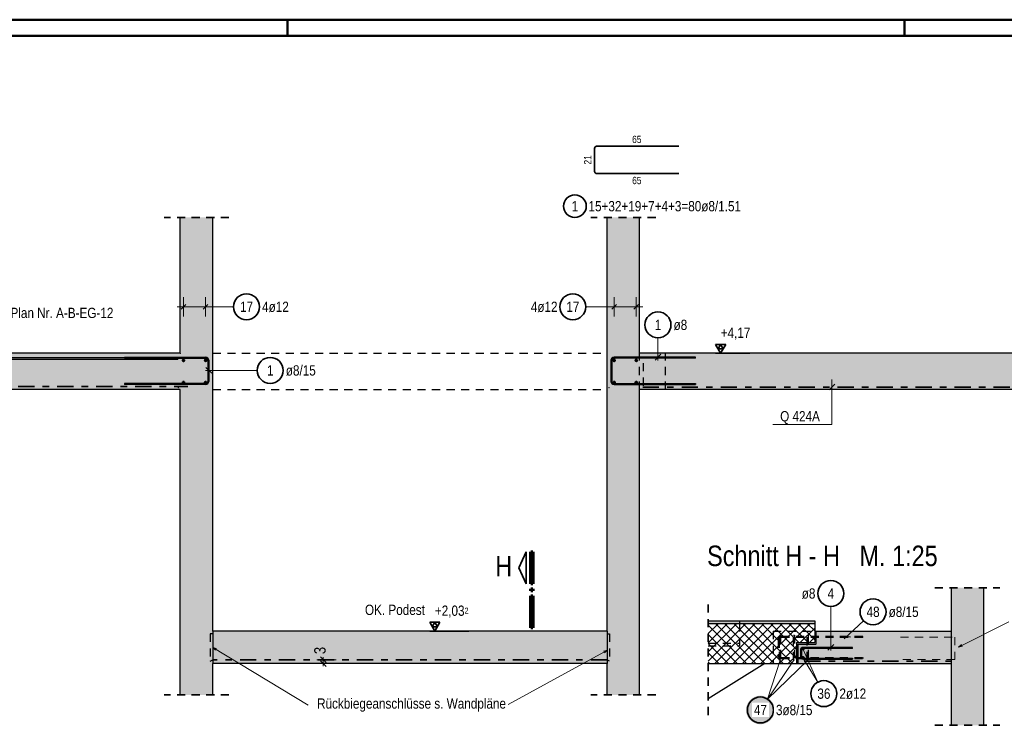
# Model space of a CAD drawing. Header units: millimetres. Extents: x -4 to 113, y -17 to 52.
# Tile 70 of 91: x 63 to 78, y 31 to 42. Entities that reach past the tile are written whole.
import ezdxf

# ---------------------------------------------------------------- set-up
doc = ezdxf.new("R2010")
doc.units = ezdxf.units.MM
doc.linetypes.add('DASHDOT', pattern=[1, 0.5, -0.25, 0, -0.25])
doc.linetypes.add('HIDDEN', pattern=[0.375, 0.25, -0.125])
for name, color, linetype, lineweight in [('Achsen', 7, 'Continuous', 20), ('Mattenbewehrung', 7, 'Continuous', 20), ('Schraffuren', 7, 'Continuous', 20), ('Stabstahl', 7, 'Continuous', 20)]:
    doc.layers.add(name, color=color, linetype=linetype, lineweight=lineweight)
doc.styles.add('Arial Narrow', font='ARIALN.TTF')
doc.dimstyles.new('Arch_Strakon_dimstyle', dxfattribs={"dimtxt": 17.5, "dimasz": 1, "dimexe": 1.25, "dimexo": 0.0625, "dimgap": 1, "dimtad": 0, "dimdec": 5, "dimzin": 12, "dimdsep": 46, "dimtxsty": 'Arial Narrow', "dimblk": 'Arrowhead_Tick', "dimsah": 1, "dimcen": 0, "dimse1": 1, "dimse2": 1, "dimclrd": 6, "dimclrt": 2, "dimazin": 0, "dimtfac": 1, "dimtdec": 4, "dimtmove": 0, "dimatfit": 3, "dimldrblk": 'NONE', "dimfxl": 1, "dimtvp": 1, "dimtolj": 1, "dimtzin": 0, "dimlwd": 13, "dimarcsym": 2})

# ---------------------------------------------------------------- blocks, each defined once
blk = doc.blocks.new('Arrowhead_Tick')
at = {"color": 0, "linetype": 'Continuous', "lineweight": -2, "ltscale": 0.5}
for p, q in [((0, 20), (0, -10)), ((-1, 0), (0, 0)), ((10, 0), (0, 0))]:
    blk.add_line(p, q, dxfattribs=at)
at = {"color": 2, "linetype": 'Continuous', "lineweight": 35, "ltscale": 0.5}
blk.add_line((4.4, 4.4), (-4.4, -4.4), dxfattribs=at)
blk = doc.blocks.new('*D33')
at = {"layer": 'Defpoints', "color": 0}
for p in [(65.849, 32.202), (65.849, 32.142), (67.55, 32.202)]:
    blk.add_point(p, dxfattribs=at)
at = {"layer": 'Stabstahl', "color": 6, "linetype": 'Continuous', "lineweight": 13}
for p, q in [((67.55, 32.212), (67.55, 32.222)), ((67.55, 32.142), (67.55, 32.202)), ((67.55, 32.132), (67.55, 32.122))]:
    blk.add_line(p, q, dxfattribs=at)
at = {"layer": 'Stabstahl', "color": 6, "lineweight": 13, "xscale": 0.01, "yscale": 0.01, "zscale": 0.01}
for p, rotation in [((67.55, 32.142), 90), ((67.55, 32.202), 270)]:
    blk.add_blockref('Arrowhead_Tick', p, dxfattribs=dict(at, rotation=rotation))
at = {"layer": 'Stabstahl', "color": 2, "lineweight": 35, "insert": (67.5, 32.344), "char_height": 0.175, "attachment_point": 5, "rotation": 90, "style": 'Arial Narrow'}
blk.add_mtext('\\A1;3', dxfattribs=at)
blk = doc.blocks.new('_None')

msp = doc.modelspace()

# ---------------------------------------------------------------- hatches: boundary and pattern name
at = {"layer": 'Schraffuren', "lineweight": 13, "true_color": 0xd7ffd7}
for points in [[(65.348833, 36.917715), (65.848833, 36.917715), (65.848833, 39.007521), (65.348833, 39.007521)], [(71.918833, 36.917715), (72.418833, 36.917715), (72.418833, 39.007521), (71.918833, 39.007521)], [(54.508018, 36.357715), (65.848833, 36.357715), (65.848833, 36.917715), (54.508018, 36.917715)], [(71.918833, 36.357715), (91.39802, 36.357715), (91.39802, 36.917715), (71.918833, 36.917715)], [(65.348732, 31.660062), (65.848732, 31.660062), (65.848732, 36.357715), (65.348732, 36.357715)], [(71.918732, 31.660062), (72.418732, 31.660062), (72.418732, 36.357715), (71.918732, 36.357715)], [(77.215643, 31.193289), (77.715643, 31.193289), (77.715643, 33.308652), (77.215643, 33.308652)], [(71.918732, 32.641715), (71.918732, 32.141715), (65.848732, 32.141715), (65.848732, 32.641715)], [(74.855622, 32.141715), (77.215643, 32.141715), (77.215643, 32.641715), (75.135642, 32.641715), (75.135622, 32.441715), (74.855622, 32.441715)]]:
    msp.add_hatch(color=254, dxfattribs=at).paths.add_polyline_path(points)
at = {"layer": 'Schraffuren', "lineweight": 13, "true_color": 0xffbf80}
msp.add_hatch(color=31, dxfattribs=at).paths.add_polyline_path([(73.475042, 32.761662), (75.115642, 32.761662), (75.115642, 32.801662), (73.475042, 32.801662)])
at = {"layer": 'Schraffuren', "lineweight": 13}
h = msp.add_hatch(dxfattribs=at)
h.set_pattern_fill('FT', color=6, scale=0.01, angle=45, style=0, pattern_type=2)
h.set_pattern_definition([(45, (0, 0), (-0.07071068, 0.07071068), []), (135, (0, 0), (-0.07071068, -0.07071068), [])])
h.paths.add_polyline_path([(74.835642, 32.465662), (75.115642, 32.465662), (75.115642, 32.761662), (73.475042, 32.761662), (73.475042, 32.144999), (73.480421, 32.141662), (74.835642, 32.141662)])
at = {"layer": 'Stabstahl', "lineweight": 25, "true_color": 0xffffff}
msp.add_hatch(color=7, dxfattribs=at).paths.add_polyline_path([(74.499349, 31.428932), (74.499215, 31.43661), (74.498813, 31.444278), (74.498144, 31.451928), (74.497208, 31.45955), (74.496007, 31.467135), (74.494542, 31.474673), (74.492814, 31.482155), (74.490827, 31.489572), (74.488582, 31.496916), (74.486082, 31.504176), (74.48333, 31.511346), (74.480329, 31.518414), (74.477084, 31.525374), (74.473598, 31.532216), (74.469875, 31.538932), (74.46592, 31.545514), (74.461738, 31.551954), (74.457333, 31.558245), (74.452712, 31.564378), (74.447879, 31.570345), (74.442841, 31.576141), (74.437604, 31.581757), (74.432174, 31.587187), (74.426558, 31.592424), (74.420763, 31.597462), (74.414795, 31.602294), (74.408662, 31.606916), (74.402372, 31.61132), (74.395932, 31.615503), (74.389349, 31.619458), (74.382633, 31.623181), (74.375791, 31.626667), (74.368831, 31.629912), (74.361763, 31.632913), (74.354594, 31.635664), (74.347333, 31.638164), (74.33999, 31.64041), (74.332572, 31.642397), (74.32509, 31.644125), (74.317552, 31.64559), (74.309967, 31.646791), (74.302346, 31.647727), (74.294696, 31.648396), (74.287027, 31.648798), (74.279349, 31.648932), (74.271671, 31.648798), (74.264003, 31.648396), (74.256353, 31.647727), (74.248731, 31.646791), (74.241147, 31.64559), (74.233609, 31.644125), (74.226127, 31.642397), (74.218709, 31.64041), (74.211366, 31.638164), (74.204105, 31.635664), (74.196936, 31.632913), (74.189867, 31.629912), (74.182908, 31.626667), (74.176066, 31.623181), (74.169349, 31.619458), (74.162767, 31.615503), (74.156327, 31.61132), (74.150037, 31.606916), (74.143904, 31.602294), (74.137936, 31.597462), (74.132141, 31.592424), (74.126525, 31.587187), (74.121095, 31.581757), (74.115858, 31.576141), (74.11082, 31.570345), (74.105987, 31.564378), (74.101366, 31.558245), (74.096961, 31.551954), (74.092779, 31.545514), (74.088824, 31.538932), (74.085101, 31.532216), (74.081615, 31.525374), (74.078369, 31.518414), (74.075369, 31.511346), (74.072617, 31.504176), (74.070117, 31.496916), (74.067872, 31.489572), (74.065884, 31.482155), (74.064157, 31.474673), (74.062692, 31.467135), (74.06149, 31.45955), (74.060555, 31.451928), (74.059885, 31.444278), (74.059483, 31.43661), (74.059349, 31.428932), (74.059483, 31.421254), (74.059885, 31.413586), (74.060555, 31.405936), (74.06149, 31.398314), (74.062692, 31.390729), (74.064157, 31.383191), (74.065884, 31.375709), (74.067872, 31.368292), (74.070117, 31.360948), (74.072617, 31.353688), (74.075369, 31.346519), (74.078369, 31.33945), (74.081615, 31.33249), (74.085101, 31.325648), (74.088824, 31.318932), (74.092779, 31.31235), (74.096961, 31.30591), (74.101366, 31.299619), (74.105987, 31.293487), (74.11082, 31.287519), (74.115858, 31.281723), (74.121095, 31.276107), (74.126525, 31.270677), (74.132141, 31.26544), (74.137936, 31.260402), (74.143904, 31.25557), (74.150037, 31.250948), (74.156327, 31.246544), (74.162767, 31.242361), (74.169349, 31.238406), (74.176066, 31.234684), (74.182908, 31.231197), (74.189867, 31.227952), (74.196936, 31.224952), (74.204105, 31.2222), (74.211366, 31.2197), (74.218709, 31.217454), (74.226127, 31.215467), (74.233609, 31.21374), (74.241147, 31.212274), (74.248731, 31.211073), (74.256353, 31.210137), (74.264003, 31.209468), (74.271671, 31.209066), (74.279349, 31.208932), (74.287027, 31.209066), (74.294696, 31.209468), (74.302346, 31.210137), (74.309967, 31.211073), (74.317552, 31.212274), (74.32509, 31.21374), (74.332572, 31.215467), (74.33999, 31.217454), (74.347333, 31.2197), (74.354594, 31.2222), (74.361763, 31.224952), (74.368831, 31.227952), (74.375791, 31.231197), (74.382633, 31.234684), (74.389349, 31.238406), (74.395932, 31.242361), (74.402372, 31.246544), (74.408662, 31.250948), (74.414795, 31.25557), (74.420763, 31.260402), (74.426558, 31.26544), (74.432174, 31.270677), (74.437604, 31.276107), (74.442841, 31.281723), (74.447879, 31.287519), (74.452712, 31.293487), (74.457333, 31.299619), (74.461738, 31.30591), (74.46592, 31.31235), (74.469875, 31.318932), (74.473598, 31.325648), (74.477084, 31.33249), (74.480329, 31.33945), (74.48333, 31.346519), (74.486082, 31.353688), (74.488582, 31.360948), (74.490827, 31.368292), (74.492814, 31.375709), (74.494542, 31.383191), (74.496007, 31.390729), (74.497208, 31.398314), (74.498144, 31.405936), (74.498813, 31.413586)])

# ---------------------------------------------------------------- linework, layer by layer
at = {"color": 4, "linetype": 'Continuous', "lineweight": 50}
for p, q in [((105, 42.05), (0, 42.05)), ((104.75, 41.8), (1, 41.8))]:
    msp.add_line(p, q, dxfattribs=at)
at = {"color": 4, "linetype": 'Continuous', "lineweight": 50, "ltscale": 0.2}
for p, q in [((67, 42.05), (67, 41.8)), ((76.5, 42.05), (76.5, 41.8))]:
    msp.add_line(p, q, dxfattribs=at)
at = {"color": 2, "linetype": 'Continuous', "lineweight": 35, "ltscale": 0.5}
for p, q in [((71.726646, 40.070174), (71.726646, 39.714174)), ((73.026646, 40.102174), (71.758646, 40.102174)), ((71.758646, 39.682174), (73.026646, 39.682174)), ((73.745893, 37.05411), (73.588393, 37.05411)), ((73.588393, 37.05411), (73.667143, 36.917715)), ((73.667143, 37.05411), (73.627768, 36.985912)), ((73.627768, 36.985912), (73.706518, 36.985912)), ((73.667143, 36.917715), (73.745893, 37.05411)), ((73.706518, 36.985912), (73.667143, 37.05411)), ((69.345893, 32.77811), (69.188393, 32.77811)), ((69.188393, 32.77811), (69.267143, 32.641715)), ((69.267143, 32.77811), (69.227768, 32.709912)), ((69.267143, 32.641715), (69.345893, 32.77811)), ((69.306518, 32.709912), (69.267143, 32.77811)), ((69.227768, 32.709912), (69.306518, 32.709912))]:
    msp.add_line(p, q, dxfattribs=at)
at = {"color": 2, "linetype": 'HIDDEN', "lineweight": 35, "ltscale": 0.5}
for p, q in [((66.098833, 39.007521), (65.098833, 39.007521)), ((72.668833, 39.007521), (71.668833, 39.007521)), ((76.965643, 33.308652), (77.965643, 33.308652)), ((73.475042, 33.051662), (73.475042, 31.351497)), ((66.098732, 31.660062), (65.098732, 31.660062)), ((72.668732, 31.660062), (71.668732, 31.660062)), ((76.965643, 31.193289), (77.965643, 31.193289))]:
    msp.add_line(p, q, dxfattribs=at)
at = {"color": 5, "linetype": 'Continuous', "lineweight": 18, "ltscale": 0.5}
for p, q in [((72.702991, 37.154611), (72.702991, 36.807715)), ((66.533602, 36.653598), (65.738733, 36.653596)), ((75.363942, 33.021657), (75.363942, 32.341715))]:
    msp.add_line(p, q, dxfattribs=at)
at = {"color": 3, "linetype": 'Continuous', "lineweight": 25, "ltscale": 0.5}
for p, q in [((64.488732, 36.857712), (65.740732, 36.857716)), ((64.488732, 36.841712), (64.488732, 36.857712)), ((64.488732, 36.841712), (65.740732, 36.841716)), ((73.278732, 36.857715), (72.026732, 36.857715)), ((73.278732, 36.841715), (72.026732, 36.841715)), ((72.658797, 36.81352), (72.747185, 36.901909)), ((73.278732, 36.841715), (73.278732, 36.857715)), ((73.588393, 36.917715), (74.117593, 36.917715)), ((65.744538, 36.69779), (65.832927, 36.609402)), ((65.772732, 36.809716), (65.772733, 36.485716)), ((65.788732, 36.809716), (65.788733, 36.485716)), ((71.978732, 36.809715), (71.978732, 36.485715)), ((71.994732, 36.809715), (71.994732, 36.485715)), ((65.740733, 36.453716), (64.488733, 36.453712)), ((64.488733, 36.453712), (64.488733, 36.437712)), ((65.740733, 36.437716), (64.488733, 36.437712)), ((72.026732, 36.453715), (73.278732, 36.453715)), ((72.026732, 36.437715), (73.278732, 36.437715)), ((73.278732, 36.453715), (73.278732, 36.437715)), ((69.188393, 32.641715), (69.792011, 32.641715)), ((74.895622, 32.343715), (74.895622, 32.259715)), ((74.911622, 32.343715), (74.911622, 32.259715)), ((75.695622, 32.391715), (74.943622, 32.391715)), ((75.695622, 32.375715), (74.943622, 32.375715)), ((75.319747, 32.34752), (75.408136, 32.435909)), ((75.695622, 32.375715), (75.695622, 32.391715)), ((74.943622, 32.227715), (75.695622, 32.227715)), ((74.943622, 32.211715), (75.695622, 32.211715)), ((75.695622, 32.227715), (75.695622, 32.211715))]:
    msp.add_line(p, q, dxfattribs=at)
at = {"color": 3, "linetype": 'HIDDEN', "lineweight": 25, "ltscale": 0.5}
for p, q in [((65.848833, 36.917715), (71.918833, 36.917715)), ((72.418732, 36.357715), (72.418732, 36.917715)), ((72.818732, 36.357715), (72.818732, 36.9177)), ((65.848833, 36.357715), (71.918732, 36.357715)), ((73.955642, 32.80165), (73.955642, 32.76165)), ((73.955642, 32.76165), (73.955642, 32.41565)), ((74.475643, 32.641715), (75.115642, 32.641715)), ((74.475643, 32.641715), (74.475643, 32.141715)), ((73.475042, 32.45565), (73.955642, 32.45565)), ((73.475042, 32.41565), (73.955642, 32.41565))]:
    msp.add_line(p, q, dxfattribs=at)
at = {"color": 2, "linetype": 'DASHDOT', "lineweight": 35, "ltscale": 0.5}
msp.add_line((80.518757, 36.397702), (72.418732, 36.397702), dxfattribs=at)
at = {"color": 5, "linetype": 'Continuous', "lineweight": 18}
for p, q in [((75.337976, 36.353048), (75.427775, 36.440207)), ((75.377024, 35.81978), (75.377024, 36.512394)), ((74.470328, 35.81978), (75.377024, 35.81978))]:
    msp.add_line(p, q, dxfattribs=at)
at = {"color": 2, "linetype": 'Continuous', "lineweight": 35}
for p, q in [((70.560475, 33.61507), (70.672974, 33.862574)), ((70.672974, 33.862574), (70.672974, 33.367573)), ((70.672974, 33.367573), (70.560475, 33.61507))]:
    msp.add_line(p, q, dxfattribs=at)
at = {"color": 1, "linetype": 'Continuous', "lineweight": 70}
for p, q in [((70.747975, 33.367573), (70.747975, 33.862574)), ((70.747975, 33.862574), (70.77797, 33.862574)), ((70.77797, 33.862574), (70.77797, 33.367573)), ((70.77797, 33.367573), (70.747975, 33.367573)), ((70.747975, 33.262573), (70.747975, 33.292572)), ((70.747975, 33.292572), (70.77797, 33.292572)), ((70.77797, 33.262573), (70.747975, 33.262573)), ((70.77797, 33.292572), (70.77797, 33.262573)), ((70.747975, 32.692572), (70.747975, 33.187573)), ((70.747975, 33.187573), (70.77797, 33.187573)), ((70.77797, 33.187573), (70.77797, 32.692572)), ((70.77797, 32.692572), (70.747975, 32.692572))]:
    msp.add_line(p, q, dxfattribs=at)
at = {"color": 3, "linetype": 'Continuous', "lineweight": 25}
for p, q in [((71.918732, 32.641715), (65.848732, 32.641715)), ((75.115642, 32.641715), (75.135642, 32.641715)), ((71.918732, 32.141715), (65.848732, 32.141715)), ((74.349277, 32.14165), (73.475042, 31.601497)), ((74.835642, 32.141715), (74.855622, 32.141715))]:
    msp.add_line(p, q, dxfattribs=at)
at = {"color": 2, "linetype": 'Continuous', "lineweight": 35, "ltscale": 0.5}
for centre, radius in [((71.423732, 39.180717), 0.175), ((72.702991, 37.354611), 0.2), ((66.733602, 36.653599), 0.2), ((75.363942, 33.221657), 0.2)]:
    msp.add_circle(centre, radius, dxfattribs=at)
at = {"color": 9, "linetype": 'Continuous', "lineweight": 0}
for centre in [(65.348833, 39.007521), (65.848833, 39.007521), (71.918833, 39.007521), (72.418833, 39.007521), (65.348833, 36.917715), (72.418833, 36.917715), (65.348732, 36.407715), (71.918833, 36.357715)]:
    msp.add_circle(centre, 0.00222, dxfattribs=at)
at = {"color": 2, "linetype": 'Continuous', "lineweight": 35, "ltscale": 0.5}
for centre, start, end in [((71.758646, 40.070174), 90, 180), ((71.758646, 39.714174), 180, 270)]:
    msp.add_arc(centre, 0.032, start, end, dxfattribs=at)
at = {"color": 3, "linetype": 'Continuous', "lineweight": 25, "ltscale": 0.5}
for centre, radius, start, end in [((65.740732, 36.809716), 0.048, 0.0001418, 90.0001418), ((65.740732, 36.809716), 0.032, 0.0001418, 90.0001418), ((72.026732, 36.809715), 0.048, 90, 180), ((72.026732, 36.809715), 0.032, 90, 180), ((65.740733, 36.485716), 0.032, 270.0001418, 0.0001418), ((65.740733, 36.485716), 0.048, 270.0001418, 0.0001418), ((72.026732, 36.485715), 0.048, 180, 270), ((72.026732, 36.485715), 0.032, 180, 270), ((74.943622, 32.343715), 0.048, 90, 180), ((74.943622, 32.343715), 0.032, 90, 180), ((74.943622, 32.259715), 0.048, 180, 270), ((74.943622, 32.259715), 0.032, 180, 270)]:
    msp.add_arc(centre, radius, start, end, dxfattribs=at)
at = {"layer": 'Achsen', "color": 3, "linetype": 'HIDDEN', "lineweight": 25, "ltscale": 0.5}
for p in [(72.758732, 36.857703), (72.478732, 36.417703)]:
    msp.add_line(p, (72.478732, 36.857703), dxfattribs=at)
at = {"layer": 'Mattenbewehrung', "color": 3, "linetype": 'Continuous', "lineweight": 25}
for p, q in [((65.348732, 36.917715), (65.348732, 39.007521)), ((65.848732, 36.917715), (65.848732, 39.007521)), ((71.918732, 36.917715), (71.918732, 39.007521)), ((72.418732, 36.917715), (72.418732, 39.007521)), ((65.348833, 36.9177), (59.538018, 36.9177)), ((65.848732, 36.357715), (65.848732, 36.917715)), ((71.918732, 36.357715), (71.918732, 36.917715)), ((83.51876, 36.9177), (72.418833, 36.9177)), ((65.348732, 36.357702), (57.00802, 36.357702)), ((65.348732, 31.660062), (65.348732, 36.357715)), ((65.848732, 32.641715), (65.848732, 36.357715)), ((71.918732, 32.641715), (71.918732, 36.357715)), ((72.418732, 31.660062), (72.418732, 36.357715)), ((80.418757, 36.357702), (72.418732, 36.357702)), ((77.215643, 33.308652), (77.215643, 32.641715)), ((77.715643, 33.308652), (77.715643, 31.193289)), ((73.475042, 32.801662), (75.115642, 32.801662)), ((73.475042, 32.761662), (75.115642, 32.761662)), ((75.115642, 32.801662), (75.115642, 32.761662)), ((75.115642, 32.761662), (75.115642, 32.465662)), ((65.848732, 32.641715), (65.848732, 32.141715)), ((71.918732, 32.641715), (71.918732, 32.141715)), ((75.135642, 32.641715), (77.215643, 32.641715)), ((75.135642, 32.641715), (75.135642, 32.441715)), ((74.835642, 32.465662), (75.115642, 32.465662)), ((74.835642, 32.465662), (74.835642, 32.141662)), ((74.855622, 32.441715), (75.135642, 32.441715)), ((74.855642, 32.441715), (74.855642, 32.141715)), ((65.848732, 31.660062), (65.848732, 32.141715)), ((71.918732, 31.660062), (71.918732, 32.141715)), ((73.480421, 32.141662), (73.475042, 32.144999)), ((73.480421, 32.141715), (74.835642, 32.141715)), ((74.855622, 32.141715), (77.215643, 32.141715)), ((77.215643, 32.141715), (77.215643, 31.193289))]:
    msp.add_line(p, q, dxfattribs=at)
at = {"layer": 'Mattenbewehrung', "color": 5, "linetype": 'Continuous', "lineweight": 18, "ltscale": 0.5}
for p, q in [((65.398684, 37.782452), (65.398695, 37.482452)), ((65.398797, 37.782452), (65.398808, 37.482452)), ((65.738785, 37.782464), (65.738796, 37.482464)), ((65.738797, 37.782464), (65.738808, 37.482464)), ((72.028785, 37.782464), (72.028796, 37.482464)), ((72.028899, 37.782464), (72.02891, 37.482464)), ((72.368886, 37.782477), (72.368897, 37.482477)), ((72.368899, 37.782477), (72.36891, 37.482477)), ((65.298689, 37.632448), (65.838803, 37.632468)), ((66.168519, 37.63248), (65.838803, 37.632468)), ((71.592043, 37.632448), (71.92879, 37.63246)), ((71.92879, 37.63246), (72.468904, 37.63248))]:
    msp.add_line(p, q, dxfattribs=at)
at = {"layer": 'Mattenbewehrung', "color": 3, "linetype": 'Continuous', "lineweight": 25, "ltscale": 0.5}
for p, q in [((65.434043, 37.667808), (65.363335, 37.597095)), ((65.434157, 37.667808), (65.363449, 37.597095)), ((65.774144, 37.667821), (65.703436, 37.597107)), ((65.774157, 37.667821), (65.703449, 37.597107)), ((72.064144, 37.667821), (71.993436, 37.597107)), ((72.064258, 37.667821), (71.99355, 37.597107)), ((72.404246, 37.667833), (72.333537, 37.59712)), ((72.404258, 37.667833), (72.33355, 37.59712))]:
    msp.add_line(p, q, dxfattribs=at)
at = {"layer": 'Mattenbewehrung', "color": 2, "linetype": 'DASHDOT', "lineweight": 35, "ltscale": 0.5}
msp.add_line((62.854337, 36.407715), (65.463506, 36.407715), dxfattribs=at)
at = {"layer": 'Mattenbewehrung', "color": 5, "linetype": 'Continuous', "lineweight": 18}
for p, q in [((78.103839, 32.783803), (77.327963, 32.395865)), ((67.315435, 31.501646), (65.84827, 32.392425)), ((65.891213, 32.347544), (65.84827, 32.392425)), ((65.84827, 32.392425), (65.9079, 32.375029)), ((70.396481, 31.512126), (71.926525, 32.350506)), ((71.866181, 32.335773), (71.926525, 32.350506)), ((71.926525, 32.350506), (71.881632, 32.307575)), ((77.327963, 32.395865), (77.374439, 32.437078)), ((77.388818, 32.408318), (77.327963, 32.395865))]:
    msp.add_line(p, q, dxfattribs=at)
at = {"layer": 'Mattenbewehrung', "color": 3, "linetype": 'HIDDEN', "lineweight": 25, "ltscale": 0.5}
for p, q in [((65.848732, 32.601715), (65.808732, 32.601715)), ((65.808732, 32.601715), (65.808732, 32.181715)), ((71.918732, 32.601715), (71.958732, 32.601715)), ((71.958732, 32.601715), (71.958732, 32.181715)), ((65.808732, 32.181715), (65.848732, 32.201715)), ((71.958732, 32.181715), (71.918732, 32.201715))]:
    msp.add_line(p, q, dxfattribs=at)
at = {"layer": 'Mattenbewehrung', "color": 2, "linetype": 'Continuous', "lineweight": 35, "ltscale": 0.5}
for centre in [(66.368519, 37.632487), (71.392043, 37.632441)]:
    msp.add_circle(centre, 0.2, dxfattribs=at)
at = {"layer": 'Mattenbewehrung', "color": 4, "linetype": 'Continuous', "lineweight": 50, "ltscale": 0.5}
for centre, radius in [((65.398833, 36.807715), 0.012), ((65.398833, 36.807715), 0.012), ((65.398833, 36.807715), 0.0108), ((65.398833, 36.807715), 0.0084), ((65.398833, 36.807715), 0.006), ((65.398833, 36.807715), 0.0036), ((65.398833, 36.807715), 0.0012), ((65.738833, 36.807715), 0.012), ((65.738833, 36.807715), 0.012), ((65.738833, 36.807715), 0.0108), ((65.738833, 36.807715), 0.0084), ((65.738833, 36.807715), 0.006), ((65.738833, 36.807715), 0.0036), ((65.738833, 36.807715), 0.0012), ((72.028934, 36.807727), 0.012), ((72.028934, 36.807727), 0.012), ((72.028934, 36.807727), 0.0108), ((72.028934, 36.807727), 0.0084), ((72.028934, 36.807727), 0.006), ((72.028934, 36.807727), 0.0036), ((72.028934, 36.807727), 0.0012), ((72.368934, 36.807727), 0.012), ((72.368934, 36.807727), 0.012), ((72.368934, 36.807727), 0.0108), ((72.368934, 36.807727), 0.0084), ((72.368934, 36.807727), 0.006), ((72.368934, 36.807727), 0.0036), ((72.368934, 36.807727), 0.0012), ((65.398732, 36.467702), 0.012), ((65.398732, 36.467702), 0.012), ((65.398732, 36.467702), 0.0108), ((65.398732, 36.467702), 0.0084), ((65.398732, 36.467702), 0.006), ((65.398732, 36.467702), 0.0036), ((65.398732, 36.467702), 0.0012), ((65.738833, 36.467715), 0.012), ((65.738833, 36.467715), 0.012), ((65.738833, 36.467715), 0.0108), ((65.738833, 36.467715), 0.0084), ((65.738833, 36.467715), 0.006), ((65.738833, 36.467715), 0.0036), ((65.738833, 36.467715), 0.0012), ((72.028833, 36.467715), 0.012), ((72.028833, 36.467715), 0.012), ((72.028833, 36.467715), 0.0108), ((72.028833, 36.467715), 0.0084), ((72.028833, 36.467715), 0.006), ((72.028833, 36.467715), 0.0036), ((72.028833, 36.467715), 0.0012), ((72.368934, 36.467727), 0.012), ((72.368934, 36.467727), 0.012), ((72.368934, 36.467727), 0.0108), ((72.368934, 36.467727), 0.0084), ((72.368934, 36.467727), 0.006), ((72.368934, 36.467727), 0.0036), ((72.368934, 36.467727), 0.0012)]:
    msp.add_circle(centre, radius, dxfattribs=at)
at = {"layer": 'Schraffuren', "color": 3, "linetype": 'Continuous', "lineweight": 25}
for p, q in [((65.310138, 36.8477), (54.588586, 36.8477)), ((65.310138, 36.8237), (65.310138, 36.8477)), ((65.310138, 36.8237), (54.588586, 36.8237)), ((77.215643, 32.641715), (77.215643, 32.141715))]:
    msp.add_line(p, q, dxfattribs=at)
at = {"layer": 'Schraffuren', "color": 5, "linetype": 'HIDDEN', "lineweight": 18, "ltscale": 0.5}
for p, q in [((76.434483, 32.549899), (77.271609, 32.549899)), ((77.271609, 32.549899), (77.271609, 32.203886)), ((77.271609, 32.203886), (76.434483, 32.203886))]:
    msp.add_line(p, q, dxfattribs=at)
at = {"layer": 'Schraffuren', "color": 5, "linetype": 'Continuous', "lineweight": 18, "ltscale": 0.5}
for p in [(74.935642, 32.371715), (74.935642, 32.231715)]:
    msp.add_line(p, (75.163961, 31.857485), dxfattribs=at)
at = {"layer": 'Schraffuren', "color": 2, "linetype": 'DASHDOT', "lineweight": 35, "ltscale": 0.5}
for p, q in [((71.918732, 32.201715), (65.848732, 32.201715)), ((74.955622, 32.181715), (77.215643, 32.181715))]:
    msp.add_line(p, q, dxfattribs=at)
at = {"layer": 'Schraffuren', "color": 9, "linetype": 'Continuous', "lineweight": 0}
for centre in [(65.318732, 36.387702), (71.948833, 36.387715), (75.135622, 32.441715), (76.990096, 32.141715)]:
    msp.add_circle(centre, 0.00222, dxfattribs=at)
at = {"layer": 'Schraffuren', "color": 4, "linetype": 'Continuous', "lineweight": 50, "ltscale": 0.5}
for centre, radius in [((74.935642, 32.371715), 0.012), ((74.935642, 32.371715), 0.012), ((74.935642, 32.371715), 0.0108), ((74.935642, 32.371715), 0.0084), ((74.935642, 32.371715), 0.006), ((74.935642, 32.371715), 0.0036), ((74.935642, 32.371715), 0.0012), ((74.935642, 32.231715), 0.012), ((74.935642, 32.231715), 0.012), ((74.935642, 32.231715), 0.0108), ((74.935642, 32.231715), 0.0084), ((74.935642, 32.231715), 0.006), ((74.935642, 32.231715), 0.0036), ((74.935642, 32.231715), 0.0012)]:
    msp.add_circle(centre, radius, dxfattribs=at)
at = {"layer": 'Schraffuren', "color": 2, "linetype": 'Continuous', "lineweight": 35, "ltscale": 0.5}
msp.add_circle((75.256406, 31.680133), 0.2, dxfattribs=at)
at = {"layer": 'Stabstahl', "color": 5, "linetype": 'Continuous', "lineweight": 18, "ltscale": 0.5}
for p, q in [((75.867212, 32.802879), (75.568232, 32.524824)), ((74.583643, 32.197715), (74.388208, 31.596711)), ((74.795642, 32.197715), (74.388208, 31.596711)), ((75.007642, 32.197715), (74.388208, 31.596711))]:
    msp.add_line(p, q, dxfattribs=at)
at = {"layer": 'Stabstahl', "color": 3, "linetype": 'HIDDEN', "lineweight": 25, "ltscale": 0.5}
for p, q in [((74.554845, 32.510875), (74.554845, 32.266875)), ((74.570845, 32.510875), (74.570845, 32.266875)), ((74.575643, 32.577715), (74.591643, 32.577715)), ((74.575643, 32.197715), (74.575643, 32.577715)), ((74.591643, 32.577715), (74.591643, 32.197715)), ((75.854845, 32.558875), (74.602845, 32.558875)), ((75.854845, 32.542875), (74.602845, 32.542875)), ((74.787642, 32.577715), (74.803642, 32.577715)), ((74.787642, 32.197715), (74.787642, 32.577715)), ((74.803642, 32.577715), (74.803642, 32.197715)), ((74.999642, 32.577715), (75.015642, 32.577715)), ((74.999642, 32.197715), (74.999642, 32.577715)), ((75.015642, 32.577715), (75.015642, 32.197715)), ((75.854845, 32.542875), (75.854845, 32.558875)), ((74.591643, 32.197715), (74.575643, 32.197715)), ((74.602845, 32.234875), (75.854845, 32.234875)), ((74.602845, 32.218875), (75.854845, 32.218875)), ((74.803642, 32.197715), (74.787642, 32.197715)), ((75.015642, 32.197715), (74.999642, 32.197715)), ((75.854845, 32.234875), (75.854845, 32.218875))]:
    msp.add_line(p, q, dxfattribs=at)
at = {"layer": 'Stabstahl', "color": 3, "linetype": 'Continuous', "lineweight": 25, "ltscale": 0.5}
msp.add_line((75.542386, 32.56114), (75.667304, 32.55661), dxfattribs=at)
at = {"layer": 'Stabstahl', "color": 2, "linetype": 'Continuous', "lineweight": 35, "ltscale": 0.5}
for centre in [(76.013666, 32.939082), (74.279349, 31.428932)]:
    msp.add_circle(centre, 0.2, dxfattribs=at)
at = {"layer": 'Stabstahl', "color": 3, "linetype": 'HIDDEN', "lineweight": 25, "ltscale": 0.5}
for centre, radius, start, end in [((74.602845, 32.510875), 0.048, 90, 180), ((74.602845, 32.510875), 0.032, 90, 180), ((74.602845, 32.266875), 0.048, 180, 270), ((74.602845, 32.266875), 0.032, 180, 270)]:
    msp.add_arc(centre, radius, start, end, dxfattribs=at)

# ---------------------------------------------------------------- texts
at = {"color": 2, "lineweight": 35, "style": 'Arial Narrow'}
msp.add_text('Q 424A', height=0.1575, dxfattribs=at).set_placement((74.583665, 35.870152))
at = {"color": 1, "lineweight": 70, "style": 'Arial Narrow'}
msp.add_text('Schnitt H - H   M. 1:25', height=0.315, dxfattribs=at).set_placement((73.459487, 33.642977))
at = {"color": 3, "lineweight": 25, "char_height": 0.1125, "attachment_point": 1, "line_spacing_factor": 0.9, "style": 'Arial Narrow'}
for insert in [(72.305771, 40.264674), (72.305771, 39.632174)]:
    msp.add_mtext('65', dxfattribs=dict(at, insert=insert))
at = {"color": 3, "lineweight": 25, "insert": (71.564146, 39.821299), "char_height": 0.1125, "attachment_point": 1, "rotation": 90, "line_spacing_factor": 0.9, "style": 'Arial Narrow'}
msp.add_mtext('21', dxfattribs=at)
at = {"color": 2, "lineweight": 35, "char_height": 0.1575, "attachment_point": 1, "line_spacing_factor": 0.9, "style": 'Arial Narrow'}
for s, insert in [('1', (71.374119, 39.259467)), ('15+32+19+7+4+3=80ø8/1.51', (71.633732, 39.259467)), ('1', (72.653378, 37.433361)), ('ø8', (72.942991, 37.433361)), (' +4,17', (73.618318, 37.311465)), ('1', (66.68399, 36.732349)), ('ø8/15', (66.973602, 36.732349)), ('ø8', (74.916042, 33.300407)), ('4', (75.314329, 33.300407)), (' +2,03{\\A1;\\H.6x;\\S2;}', (69.218318, 33.035465))]:
    msp.add_mtext(s, dxfattribs=dict(at, insert=insert))
at = {"layer": 'Mattenbewehrung', "color": 2, "lineweight": 35, "char_height": 0.1575, "attachment_point": 1, "rotation": 0.0021103, "line_spacing_factor": 0.9, "style": 'Arial Narrow'}
for s, insert in [('17', (66.269292, 37.711234)), ('4ø12', (66.608517, 37.711246)), ('4ø12', (70.74569, 37.711167)), ('17', (71.292815, 37.711187))]:
    msp.add_mtext(s, dxfattribs=dict(at, insert=insert))
at = {"layer": 'Schraffuren', "color": 2, "lineweight": 35, "style": 'Arial Narrow'}
for s, p in [('obere Bewehrung s. Plan Nr. A-B-EG-12', (61.07044, 37.459717)), ('OK. Podest', (68.19232, 32.891247)), ('Rückbiegeanschlüsse s. Wandpläne', (67.455113, 31.449798))]:
    msp.add_text(s, height=0.1575, dxfattribs=at).set_placement(p)
at = {"layer": 'Schraffuren', "color": 1, "lineweight": 70, "style": 'Arial Narrow'}
msp.add_text('H', height=0.315, dxfattribs=at).set_placement((70.198185, 33.484794))
at = {"layer": 'Schraffuren', "color": 2, "lineweight": 35, "char_height": 0.1575, "attachment_point": 1, "line_spacing_factor": 0.9, "style": 'Arial Narrow'}
for s, insert in [('36', (75.157181, 31.758883)), ('2ø12', (75.496406, 31.758883))]:
    msp.add_mtext(s, dxfattribs=dict(at, insert=insert))
at = {"layer": 'Stabstahl', "color": 2, "lineweight": 35, "char_height": 0.1575, "attachment_point": 1, "line_spacing_factor": 0.9, "style": 'Arial Narrow'}
for s, insert in [('48', (75.914441, 33.017832)), ('ø8/15', (76.253666, 33.017832))]:
    msp.add_mtext(s, dxfattribs=dict(at, insert=insert))

# ---------------------------------------------------------------- dimensions: what is measured, and where the dimension line sits
at = {"layer": 'Stabstahl', "lineweight": 35}
dim = msp.add_linear_dim(base=(67.55, 32.201715), p1=(65.848732, 32.141715), p2=(65.848732, 32.201715), angle=90, text='3', dimstyle='Arch_Strakon_dimstyle', override={"dimscale": 0.01, "dimtxt": 17.5, "dimasz": 1, "dimgap": 5, "dimtad": 1, "dimjust": 4, "dimtih": 0, "dimtoh": 0, "dimdec": 5, "dimdsep": 46, "dimtxsty": 'Arial Narrow', "dimclrd": 6, "dimclrt": 2, "dimtix": 0, "dimtofl": 255, "dimtmove": 2, "dimatfit": 2, "dimfxl": 0, "dimfxlon": 0, "dimtvp": 28.571429, "dimlwd": 13}, dxfattribs=at)
dim.commit()
dim.dimension.update_dxf_attribs({"geometry": '*D33', "text_midpoint": (67.5, 32.34434), "dimtype": 160})

# ---------------------------------------------------------------- next in the draw order: texts
at = {"layer": 'Stabstahl', "color": 2, "lineweight": 35, "char_height": 0.1575, "attachment_point": 1, "line_spacing_factor": 0.9, "style": 'Arial Narrow', "bg_fill": 3, "box_fill_scale": 1.2, "bg_fill_color": 256, "bg_fill_true_color": 13158600, "bg_fill_transparency": 0}
for s, insert in [('47', (74.180124, 31.507682)), ('3ø8/15', (74.519349, 31.507682))]:
    msp.add_mtext(s, dxfattribs=dict(at, insert=insert))

doc.saveas('drawing.dxf')
